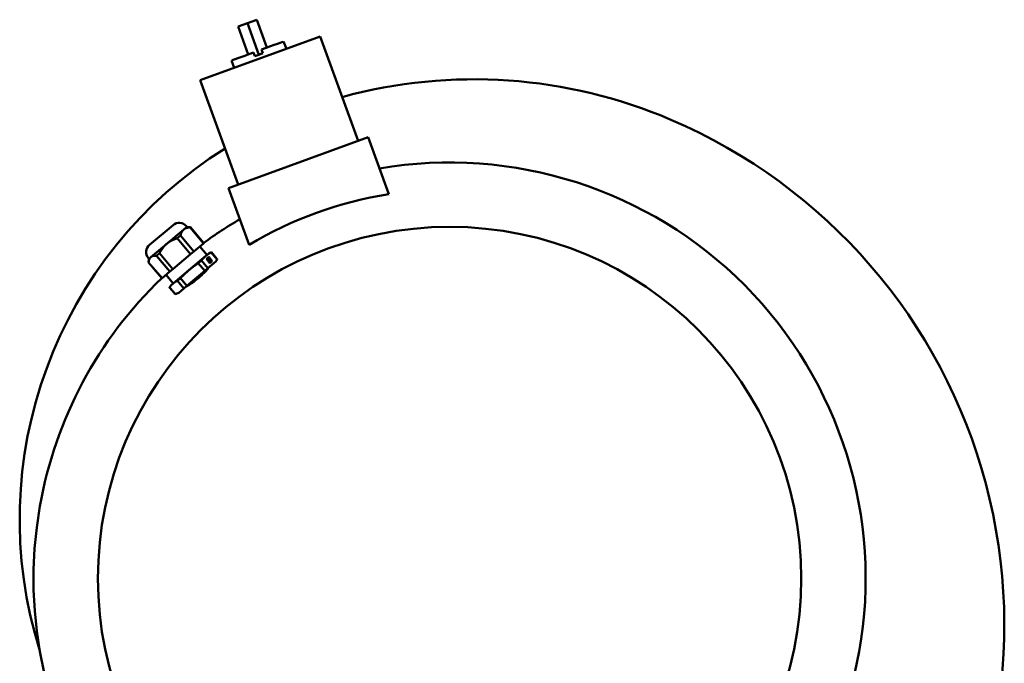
# Model space of a CAD drawing. Header units: millimetres. Extents: x 287 to 1393, y 282 to 907.
# Tile 4 of 4: x 896 to 1393, y 582 to 907. Entities that reach past the tile are written whole.
import ezdxf

# ---------------------------------------------------------------- set-up
doc = ezdxf.new("R2010")
doc.units = ezdxf.units.MM
doc.header["$LTSCALE"] = 4
doc.layers.add('Widoczne (ISO)', color=7, linetype='Continuous', lineweight=50)

msp = doc.modelspace()

# ---------------------------------------------------------------- linework, layer by layer
at = {"layer": 'Widoczne (ISO)'}
for p, q in [((1010.84, 905), (1006.14, 903.29)), ((1015.54, 906.71), (1010.84, 905)), ((1016.65, 889.03), (1010.84, 905)), ((1020.67, 892.62), (1015.54, 906.71)), ((1011.27, 889.2), (1006.14, 903.29)), ((1047.64, 898.19), (987.03, 876.13)), ((1030.49, 891.95), (1029.13, 895.69)), ((1066.79, 845.57), (1047.64, 898.19)), ((1014.62, 888.29), (1013.93, 890.17)), ((1016.65, 889.03), (1018.69, 889.77)), ((1018.01, 891.65), (1018.69, 889.77)), ((1004.18, 882.37), (1002.82, 886.11)), ((1014.62, 888.29), (1016.65, 889.03)), ((1006.18, 823.51), (987.03, 876.13)), ((1001.25, 821.71), (1071.73, 847.36)), ((1082.17, 818.66), (1071.73, 847.36)), ((1011.7, 793), (1001.25, 821.71)), ((973.29, 803.01), (961.45, 793.08)), ((978.69, 800.77), (970.12, 793.58)), ((980.28, 802.1), (978.69, 800.77)), ((980.01, 802.43), (980.28, 802.1)), ((980.28, 802.1), (982.11, 801.94)), ((982, 801.85), (982.11, 801.94)), ((982, 801.85), (988.75, 793.8)), ((988.87, 793.89), (982.11, 801.94)), ((975.43, 796.33), (977.06, 797.7)), ((975.43, 796.33), (982.18, 788.28)), ((977.06, 797.7), (983.81, 789.65)), ((970.12, 793.58), (962.14, 786.88)), ((983.81, 789.65), (988.75, 793.8)), ((986.84, 792.19), (990.44, 787.9)), ((988.75, 793.8), (988.87, 793.89)), ((960.86, 786.36), (961.13, 786.03)), ((961.13, 786.03), (960.97, 784.2)), ((962.14, 786.88), (961.13, 786.03)), ((964.97, 787.56), (966.49, 788.83)), ((964.97, 787.56), (971.73, 779.51)), ((966.49, 788.83), (973.24, 780.78)), ((973.24, 780.78), (982.18, 788.28)), ((989.88, 787.43), (981.31, 780.24)), ((982.18, 788.28), (983.81, 789.65)), ((991.47, 788.77), (989.88, 787.43)), ((991.31, 786.91), (990.15, 785.93)), ((990.15, 785.93), (991.92, 783.82)), ((990.47, 785.9), (990.67, 786.06)), ((990.52, 786.04), (990.72, 786.21)), ((990.52, 786.04), (990.58, 785.99)), ((990.81, 786.32), (990.61, 786.15)), ((990.74, 786), (990.67, 786.06)), ((990.68, 786.05), (990.79, 786.15)), ((990.72, 786.21), (990.79, 786.15)), ((991.44, 786.35), (991.11, 786.74)), ((991.28, 786.09), (991.48, 786.26)), ((993.08, 784.8), (991.31, 786.91)), ((991.47, 788.77), (992.69, 789.34)), ((991.47, 786.06), (991.67, 786.23)), ((991.47, 785.99), (991.67, 786.16)), ((991.47, 786.06), (991.47, 785.99)), ((991.48, 786.26), (991.48, 786.33)), ((991.59, 786.17), (991.48, 786.31)), ((991.67, 786.23), (991.67, 786.16)), ((992.21, 785.11), (992.41, 785.28)), ((992.28, 785.1), (992.48, 785.27)), ((992.41, 785.28), (992.48, 785.27)), ((992.58, 789.24), (992.69, 789.34)), ((992.58, 789.24), (995.63, 785.6)), ((995.48, 786.01), (992.69, 789.34)), ((960.97, 784.2), (967.73, 776.15)), ((960.97, 784.2), (960.97, 784.2)), ((967.72, 776.15), (960.97, 784.2)), ((971.73, 779.51), (973.24, 780.78)), ((986.01, 783.73), (987.63, 785.09)), ((986.01, 783.73), (989.26, 779.86)), ((987.63, 785.09), (990.88, 781.22)), ((989.26, 779.86), (990.88, 781.22)), ((990.88, 781.22), (994.9, 784.6)), ((990.96, 784.97), (991.01, 785.02)), ((991.01, 785.02), (991.05, 785.05)), ((991.12, 784.78), (991.17, 784.83)), ((991.21, 784.86), (991.17, 784.83)), ((991.92, 783.82), (993.08, 784.8)), ((991.94, 784.14), (992.14, 784.31)), ((992.05, 784.24), (992.09, 784.17)), ((992.14, 784.31), (992.09, 784.39)), ((992.09, 784.17), (992.29, 784.34)), ((992.13, 784.32), (992.24, 784.42)), ((992.21, 785.11), (992.28, 785.1)), ((992.42, 784.41), (992.22, 784.24)), ((992.24, 784.42), (992.29, 784.34)), ((992.28, 784.91), (992.48, 785.07)), ((992.52, 785.06), (992.4, 785.2)), ((992.55, 785.06), (992.48, 785.07)), ((992.88, 784.63), (992.55, 785.02)), ((967.72, 776.15), (967.73, 776.15)), ((967.73, 776.15), (971.73, 779.51)), ((969.75, 777.85), (973.35, 773.56)), ((981.31, 780.24), (973.33, 773.54)), ((975.55, 774.95), (977.07, 776.23)), ((977.07, 776.23), (980.31, 772.36)), ((980.31, 772.36), (989.26, 779.86)), ((972.32, 772.7), (971.55, 771.59)), ((971.55, 771.6), (974.39, 768.22)), ((971.55, 771.59), (971.55, 771.6)), ((974.34, 768.27), (971.55, 771.59)), ((973.33, 773.54), (972.32, 772.7)), ((975.55, 774.95), (978.8, 771.08)), ((976.19, 768.89), (978.8, 771.08)), ((978.8, 771.08), (980.31, 772.36))]:
    msp.add_line(p, q, dxfattribs=at)
msp.add_circle((1112.89, 624.62), 177.5, dxfattribs=at)
for centre, radius, start, end in [((1125.27, 624.35), 252.26, 66.8102, 105.292), ((1115.3, 601.07), 277.59, 323.0069, 66.8102), ((1116.93, 654.44), 221.04, 122.0766, 197.4819), ((1112.89, 624.62), 210, 349.8977, 99.7134), ((1112.89, 624.62), 210, 120.2866, 126.2321), ((976.36, 799.36), 4.77, 40, 130), ((964.51, 789.42), 4.77, 130, 220), ((1112.89, 624.62), 210, 133.7679, 170), ((1112.89, 624.62), 210, 170, 349.8977)]:
    msp.add_arc(centre, radius, start, end, dxfattribs=at)
for centre, major_axis, ratio, start_param, end_param in [((1015.97, 890.9), (13.16, 4.79), 0.000553, 0, 1.415238), ((1015.97, 890.9), (-13.16, -4.79), 0.000553, 4.867948, 6.283185), ((1016.66, 889.02), (-13.16, -4.79), 0.000553, 4.55683, 4.867948), ((1112.88, 624.64), (-67.29, 184.55), 1, 6.09052, 6.474688), ((991.42, 785.2), (0.803, -0.958), 0.551733, 3.555919, 3.948411), ((991.42, 785.2), (-0.803, 0.958), 0.551733, 0, 0.213992), ((991.62, 785.36), (0.803, -0.958), 0.551733, 3.555919, 4.612222), ((991.62, 785.36), (-0.803, 0.958), 0.551733, 5.440875, 6.497177), ((990.86, 785.66), (-0.268, 0.319), 0.551733, 3.744288, 5.705485), ((991.06, 785.83), (0.268, -0.319), 0.551733, 3.760445, 9.434245), ((991.3, 785.1), (0.268, -0.319), 0.551733, 5.017082, 10.690882), ((991.1, 784.93), (-0.268, 0.319), 0.551733, 3.744288, 5.68049), ((991.59, 785.92), (-0.268, 0.319), 0.551733, 5.6454, 11.3192), ((991.39, 785.75), (-0.268, 0.319), 0.551733, 5.6454, 5.68049), ((991.39, 785.75), (-0.268, 0.319), 0.551733, 3.744288, 5.036015), ((991.62, 785.36), (-0.803, 0.958), 0.551733, 4.184238, 5.24054), ((992.16, 785.24), (-0.268, 0.319), 0.551733, 4.388763, 10.062563), ((991.96, 785.07), (-0.268, 0.319), 0.551733, 4.388763, 5.68049), ((1165.08, 668.41), (165.71, 139.05), 0.949117, 1.825353, 1.831114), ((991.62, 785.36), (0.803, -0.958), 0.551733, 4.812556, 5.868859), ((991.42, 785.2), (0.803, -0.958), 0.551733, 5.476366, 5.868859), ((991.98, 784.74), (0.268, -0.319), 0.551733, 6.273719, 11.947519), ((991.78, 784.57), (-0.268, 0.319), 0.551733, 3.719293, 5.68049), ((991.42, 785.2), (0.803, -0.958), 0.551733, 6.069193, 6.283185), ((991.96, 785.07), (-0.268, 0.319), 0.551733, 3.744288, 3.779378), ((991.62, 785.36), (0.803, -0.958), 0.551733, 6.069193, 7.125496), ((1037.82, 561.63), (-179.77, -150.85), 0.908633, 4.337117, 4.345397)]:
    msp.add_ellipse(centre, major_axis=major_axis, ratio=ratio, start_param=start_param, end_param=end_param, dxfattribs=at)
for points, weights in [([(978.69, 800.77), (977.52, 799.78), (977.06, 797.7)], [1.51234051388, 1.51234051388, 1.43758603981]), ([(982, 801.85), (979.87, 801.75), (978.69, 800.77)], [1.43758603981, 1.51234051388, 1.51234051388]), ([(975.43, 796.33), (972.25, 795.36), (970.12, 793.58)], [1.43758603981, 1.51234051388, 1.51234051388]), ([(970.12, 793.58), (968, 791.8), (966.49, 788.83)], [1.51234051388, 1.51234051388, 1.43758603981]), ([(962.14, 786.88), (961.19, 786.08), (960.97, 784.2)], [1.51234051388, 1.51234051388, 1.43758603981]), ([(964.97, 787.56), (963.09, 787.68), (962.14, 786.88)], [1.43758603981, 1.51234051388, 1.51234051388]), ([(989.88, 787.43), (988.71, 786.45), (987.63, 785.09)], [1.95540500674, 1.95540500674, 1.8587500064]), ([(992.58, 789.24), (991.06, 788.42), (989.88, 787.43)], [1.8587500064, 1.95540500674, 1.95540500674]), ([(986.01, 783.73), (983.44, 782.03), (981.31, 780.24)], [1.8587500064, 1.95540500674, 1.95540500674]), ([(981.31, 780.24), (979.19, 778.46), (977.07, 776.23)], [1.95540500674, 1.95540500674, 1.8587500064]), ([(973.33, 773.54), (972.38, 772.74), (971.55, 771.6)], [1.95540500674, 1.95540500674, 1.8587500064]), ([(975.55, 774.95), (974.28, 774.34), (973.33, 773.54)], [1.8587500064, 1.95540500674, 1.95540500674])]:
    msp.add_rational_spline(points, weights, degree=2, dxfattribs=at)
for points, knots in [([(995.48, 786.01), (995.49, 786), (995.5, 785.99), (995.58, 785.88), (995.62, 785.75), (995.63, 785.6)], [4.2379792, 4.2379792, 4.2379792, 4.2379792, 4.2582345, 4.2582345, 4.4409603, 4.4409603, 4.4409603, 4.4409603]), ([(991.17, 781.46), (990.96, 781.16), (990.7, 780.83), (989.89, 779.87), (989.19, 779.13), (987.59, 777.59), (986.69, 776.78), (984.95, 775.33), (984, 774.58), (982.21, 773.27), (981.36, 772.71), (980.27, 772.08), (979.9, 771.88), (979.57, 771.73)], [0.507691, 0.507691, 0.507691, 0.507691, 0.693063, 0.693063, 1.032664, 1.032664, 1.372266, 1.372266, 1.711867, 1.711867, 2.051468, 2.051468, 2.23684, 2.23684, 2.23684, 2.23684]), ([(974.39, 768.22), (974.38, 768.23), (974.37, 768.23), (974.36, 768.24), (974.36, 768.25), (974.35, 768.26), (974.34, 768.27)], [-0.01520884, -0.01520884, -0.01520884, -0.01520884, 0, 0, 0, 0.02025454, 0.02025454, 0.02025454, 0.02025454])]:
    msp.add_open_spline(points, degree=3, knots=knots, dxfattribs=at)

doc.saveas('drawing.dxf')
